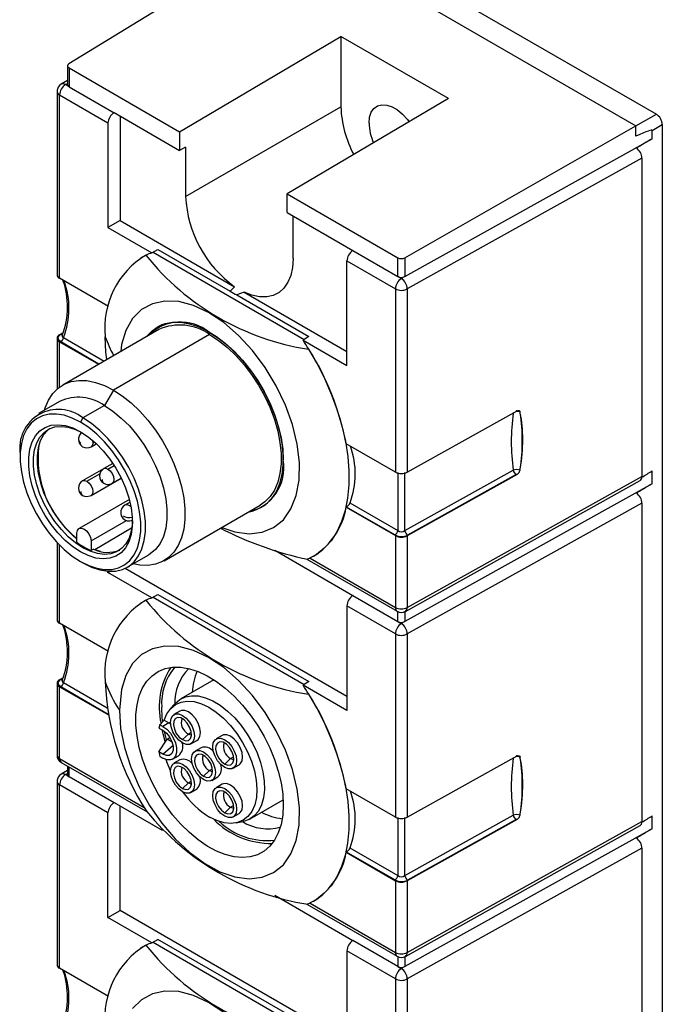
# Model space of a CAD drawing. Header units: millimetres. Extents: x 0 to 699, y 0 to 540.
# Tile 9 of 10: x 558 to 596, y 400 to 458. Entities that reach past the tile are written whole.
import ezdxf

# ---------------------------------------------------------------- set-up
doc = ezdxf.new("R2010")
doc.units = ezdxf.units.MM
doc.header["$LTSCALE"] = 2.5

msp = doc.modelspace()

# ---------------------------------------------------------------- linework, layer by layer
for p, q in [((573.814, 463.933), (560.609, 455.86)), ((573.814, 463.933), (594.167, 452.183)), ((575.696, 464.234), (595.375, 452.873)), ((567.161, 451.834), (576.707, 457.472)), ((583.071, 453.798), (576.707, 457.472)), ((576.707, 457.472), (576.707, 453.31)), ((560.525, 455.737), (560.525, 454.625)), ((560.613, 455.614), (567.161, 451.834)), ((560.613, 455.614), (560.613, 454.502)), ((560.525, 454.869), (560.148, 454.643)), ((560.405, 454.622), (560.525, 454.695)), ((560.613, 454.502), (560.405, 454.622)), ((560.613, 454.502), (563.278, 452.964)), ((559.905, 454.214), (559.905, 443.371)), ((560.051, 443.166), (560.051, 454.01)), ((560.051, 454.01), (562.918, 452.355)), ((567.514, 448.003), (576.707, 453.31)), ((583.071, 453.798), (573.525, 448.16)), ((563.278, 452.973), (563.278, 452.964)), ((563.278, 452.973), (567.161, 450.731)), ((563.638, 452.765), (563.638, 446.581)), ((594.167, 452.176), (595.375, 452.873)), ((562.918, 452.355), (562.918, 446.165)), ((580.493, 444.381), (594.167, 452.183)), ((594.167, 451.57), (594.167, 452.183)), ((595.129, 451.915), (595.728, 452.261)), ((595.728, 452.261), (595.728, 351.01)), ((567.161, 451.834), (567.161, 450.731)), ((595.129, 451.425), (595.129, 451.915)), ((567.514, 450.928), (567.161, 450.731)), ((567.514, 450.928), (567.514, 448.003)), ((580.493, 443.266), (595.129, 451.425)), ((594.52, 450.276), (580.628, 442.532)), ((594.52, 450.276), (594.52, 431.431)), ((573.525, 448.16), (580.073, 444.38)), ((573.525, 447.057), (573.525, 448.16)), ((573.525, 447.057), (577.408, 444.816)), ((573.878, 444.329), (573.878, 446.853)), ((563.638, 446.581), (562.918, 446.165)), ((563.638, 446.581), (570.416, 442.668)), ((562.918, 446.165), (565.515, 444.666)), ((564.89, 444.385), (565.179, 444.534)), ((565.161, 444.524), (565.179, 444.534)), ((565.515, 444.666), (565.876, 444.873)), ((565.586, 444.707), (574.532, 439.543)), ((565.876, 444.873), (570.145, 442.409)), ((577.408, 444.807), (577.408, 444.816)), ((577.408, 444.807), (580.073, 443.268)), ((564.89, 444.385), (564.872, 444.375)), ((577.06, 444.191), (579.928, 442.536)), ((577.06, 438.001), (577.06, 444.191)), ((580.073, 443.268), (580.073, 444.38)), ((580.493, 444.381), (580.493, 443.266)), ((562.949, 441.493), (560.051, 443.166)), ((580.281, 443.148), (580.073, 443.268)), ((580.493, 443.266), (580.281, 443.148)), ((570.145, 442.409), (570.416, 442.668)), ((570.976, 442.344), (570.541, 442.18)), ((570.976, 442.344), (577.06, 438.832)), ((579.928, 442.536), (579.928, 431.692)), ((580.628, 442.532), (580.628, 431.688)), ((570.541, 442.18), (574.809, 439.716)), ((560.045, 439.815), (560.245, 439.935)), ((560.116, 439.831), (560.237, 439.903)), ((565.929, 440.135), (560.237, 436.849)), ((566.132, 440.425), (565.854, 440.265)), ((568.946, 439.971), (568.929, 439.961)), ((559.905, 439.614), (559.905, 436.609)), ((560.051, 439.41), (562.362, 438.076)), ((560.051, 436.728), (560.051, 439.41)), ((562.385, 438.089), (560.122, 439.395)), ((560.204, 439.779), (560.204, 439.779)), ((560.295, 439.656), (562.697, 438.27)), ((568.929, 439.838), (563.236, 436.552)), ((574.809, 439.716), (574.464, 439.5)), ((574.464, 439.5), (577.06, 438.001)), ((574.8, 438.98), (574.782, 438.97)), ((563.236, 436.552), (562.706, 435.633)), ((560.081, 435.893), (558.809, 435.159)), ((562.706, 435.633), (561.433, 434.899)), ((580.628, 431.688), (587.13, 435.313)), ((587.322, 435.189), (587.308, 435.253)), ((561.433, 434.899), (561.292, 434.654)), ((561.292, 434.082), (561.292, 434.082)), ((562.002, 433.576), (562.022, 433.43)), ((562.022, 433.43), (562.111, 433.481)), ((561.918, 433.201), (562.224, 433.377)), ((579.928, 431.692), (577.016, 433.373)), ((557.721, 432.755), (557.721, 432.592)), ((562.662, 431.898), (561.418, 431.18)), ((563.203, 432.211), (562.668, 431.902)), ((562.918, 431.877), (563.283, 432.088)), ((580.486, 428.236), (586.904, 431.814)), ((587.308, 431.816), (587.322, 431.894)), ((595.129, 431.012), (595.129, 431.763)), ((561.668, 431.156), (562.444, 431.603)), ((561.918, 430.314), (563.703, 431.344)), ((563.168, 431.036), (563.703, 431.345)), ((580.525, 423.457), (594.414, 431.2)), ((587.13, 431.557), (580.628, 427.932)), ((580.628, 423.686), (594.52, 431.431)), ((587.074, 431.551), (580.656, 427.973)), ((595.129, 431.012), (580.493, 422.853)), ((564.183, 430.076), (561.204, 428.356)), ((564.223, 429.913), (563.918, 429.737)), ((566.236, 426.456), (571.928, 429.743)), ((572.003, 429.613), (572.281, 429.773)), ((577.039, 429.63), (577.016, 429.617)), ((577.016, 429.617), (579.928, 427.936)), ((579.902, 427.977), (577.039, 429.63)), ((577.242, 429.873), (580.075, 428.238)), ((594.52, 429.863), (580.628, 422.119)), ((594.52, 429.863), (594.52, 411.017)), ((561.928, 427.631), (564.016, 428.836)), ((564.368, 428.755), (564.368, 428.918)), ((562.14, 427.119), (564.309, 428.394)), ((561.079, 427.545), (561.079, 428.088)), ((561.928, 427.631), (561.928, 427.055)), ((579.928, 427.936), (579.928, 423.69)), ((580.628, 427.932), (580.628, 423.686)), ((559.905, 427.531), (559.905, 422.957)), ((560.051, 422.753), (560.051, 427.38)), ((562.069, 427.137), (561.928, 427.055)), ((562.14, 427.119), (562.447, 427.012)), ((572.786, 427.071), (577.408, 424.402)), ((564.058, 426.065), (565.331, 426.8)), ((574.698, 426.54), (580.031, 423.461)), ((574.73, 426.544), (574.701, 426.545)), ((574.879, 426.604), (579.928, 423.69)), ((575.071, 426.707), (575.089, 426.717)), ((561.291, 426.407), (561.433, 426.325)), ((577.06, 418.419), (563.931, 425.998)), ((562.918, 425.752), (562.918, 425.826)), ((562.918, 425.752), (563.036, 425.82)), ((565.515, 424.253), (562.918, 425.752)), ((565.515, 424.253), (565.876, 424.46)), ((565.586, 424.294), (574.532, 419.129)), ((565.876, 424.46), (574.809, 419.303)), ((577.408, 424.402), (577.408, 424.393)), ((577.408, 424.393), (580.073, 422.855)), ((564.89, 423.971), (564.872, 423.961)), ((564.89, 423.971), (565.179, 424.12)), ((565.161, 424.11), (565.179, 424.12)), ((579.928, 422.122), (577.06, 423.777)), ((577.06, 423.777), (577.06, 417.588)), ((580.073, 422.855), (580.073, 423.448)), ((580.493, 423.447), (580.493, 422.853)), ((562.949, 421.08), (560.051, 422.753)), ((580.073, 422.855), (580.281, 422.734)), ((580.493, 422.853), (580.281, 422.734)), ((579.928, 422.122), (579.928, 411.278)), ((580.628, 422.119), (580.628, 411.275)), ((560.045, 419.401), (560.245, 419.521)), ((560.116, 419.417), (560.237, 419.49)), ((559.905, 419.201), (559.905, 414.955)), ((560.051, 414.751), (560.051, 418.997)), ((560.051, 418.997), (562.941, 417.329)), ((562.936, 417.358), (560.122, 418.982)), ((560.204, 419.365), (560.204, 419.365)), ((560.295, 419.243), (562.873, 417.755)), ((569.188, 419.409), (567.232, 418.28)), ((574.809, 419.303), (574.464, 419.087)), ((577.06, 417.588), (574.464, 419.087)), ((574.8, 418.566), (574.782, 418.556)), ((566.881, 417.992), (566.606, 417.681)), ((567.179, 417.556), (566.825, 417.352)), ((565.936, 416.554), (566.171, 416.418)), ((565.99, 416.752), (566.245, 417.014)), ((566.171, 416.648), (565.99, 416.752)), ((566.525, 416.852), (566.171, 416.648)), ((566.245, 417.014), (566.525, 416.852)), ((566.624, 416.788), (566.525, 416.852)), ((566.381, 415.878), (566.262, 416.357)), ((566.414, 415.895), (566.585, 415.994)), ((567.325, 415.868), (567.679, 416.2)), ((567.679, 416.2), (567.851, 416.3)), ((569.679, 416.113), (569.325, 415.909)), ((565.936, 415.136), (566.414, 415.895)), ((566.171, 415), (566.768, 415.53)), ((566.716, 415.721), (566.414, 415.895)), ((567.825, 415.62), (568.179, 415.824)), ((568.429, 415.391), (568.075, 415.187)), ((566.171, 415), (565.936, 415.136)), ((565.99, 414.874), (566.171, 414.77)), ((566.746, 414.713), (567.099, 414.917)), ((570.179, 414.757), (570.351, 414.857)), ((580.628, 411.275), (587.13, 414.9)), ((587.322, 414.776), (587.308, 414.839)), ((560.051, 414.751), (565.064, 411.857)), ((560.155, 414.522), (565.236, 411.588)), ((560.525, 414.308), (560.525, 413.798)), ((560.613, 413.675), (560.613, 414.257)), ((567.179, 414.67), (566.825, 414.465)), ((569.825, 414.424), (570.179, 414.757)), ((570.325, 414.177), (570.679, 414.381)), ((560.525, 414.042), (560.148, 413.816)), ((560.405, 413.795), (560.525, 413.867)), ((560.613, 413.675), (560.405, 413.795)), ((563.278, 412.137), (560.613, 413.675)), ((568.575, 413.703), (568.929, 414.035)), ((568.929, 414.035), (569.101, 414.135)), ((569.075, 413.455), (569.429, 413.659)), ((559.905, 413.387), (559.905, 402.543)), ((560.051, 402.339), (560.051, 413.183)), ((562.918, 411.528), (560.051, 413.183)), ((567.325, 412.981), (567.679, 413.314)), ((567.679, 413.314), (567.851, 413.413)), ((569.679, 413.226), (569.325, 413.022)), ((567.825, 412.733), (568.179, 412.937)), ((579.928, 411.278), (577.016, 412.959)), ((563.278, 412.146), (566.124, 410.503)), ((563.278, 412.146), (563.278, 412.137)), ((563.638, 405.754), (563.638, 411.938)), ((570.179, 411.87), (570.351, 411.97)), ((571.332, 411.179), (573.287, 412.307)), ((562.918, 405.338), (562.918, 411.528)), ((569.825, 411.537), (570.179, 411.87)), ((570.325, 411.29), (570.679, 411.494)), ((580.486, 407.822), (586.904, 411.401)), ((587.308, 411.402), (587.322, 411.48)), ((595.129, 410.598), (595.129, 411.349)), ((570.5, 410.936), (570.906, 411.019)), ((580.525, 403.044), (594.414, 410.787)), ((587.13, 411.144), (580.628, 407.519)), ((580.628, 403.273), (594.52, 411.017)), ((587.074, 411.138), (580.656, 407.56)), ((595.129, 410.598), (580.493, 402.439)), ((577.039, 409.216), (577.016, 409.203)), ((577.016, 409.203), (579.928, 407.522)), ((579.902, 407.563), (577.039, 409.216)), ((577.242, 409.459), (580.075, 407.824)), ((594.52, 409.449), (580.628, 401.705)), ((594.52, 409.449), (594.52, 390.604)), ((579.928, 407.522), (579.928, 403.276)), ((580.628, 407.519), (580.628, 403.273)), ((572.786, 406.657), (577.408, 403.989)), ((574.698, 406.126), (580.031, 403.047)), ((574.73, 406.131), (574.701, 406.131)), ((574.879, 406.191), (579.928, 403.276)), ((575.071, 406.294), (575.089, 406.304)), ((562.918, 405.338), (563.638, 405.754)), ((577.06, 398.005), (563.638, 405.754)), ((565.515, 403.839), (562.918, 405.338)), ((565.515, 403.839), (565.876, 404.046)), ((565.586, 403.88), (574.532, 398.716)), ((574.809, 398.889), (565.876, 404.046)), ((577.408, 403.98), (577.408, 403.989)), ((580.073, 402.441), (577.408, 403.98)), ((564.89, 403.558), (564.872, 403.548)), ((564.89, 403.558), (565.179, 403.707)), ((565.161, 403.697), (565.179, 403.707)), ((579.928, 401.709), (577.06, 403.364)), ((577.06, 403.364), (577.06, 397.174)), ((580.073, 403.034), (580.073, 402.441)), ((580.493, 403.033), (580.493, 402.439)), ((562.949, 400.666), (560.051, 402.339)), ((580.073, 402.441), (580.281, 402.321)), ((580.493, 402.439), (580.281, 402.321)), ((579.928, 401.709), (579.928, 390.865)), ((580.628, 401.705), (580.628, 390.861))]:
    msp.add_line(p, q)
at = {"flags": 128}
for points in [[(559.972, 454.464), (559.91, 454.286), (559.906, 454.214)], [(560.149, 454.643), (560.056, 454.572), (559.972, 454.464)], [(578.369, 452.35), (578.402, 452.696), (578.5, 452.989), (578.659, 453.215), (578.872, 453.365), (579.129, 453.432), (579.419, 453.414), (579.73, 453.31), (580.048, 453.127), (580.359, 452.871), (580.649, 452.554), (580.747, 452.426)], [(573.878, 444.329), (573.844, 443.807), (573.74, 443.336), (573.569, 442.927), (573.335, 442.589), (573.043, 442.33), (572.7, 442.155), (572.313, 442.068), (571.89, 442.071), (571.442, 442.164), (570.976, 442.344)], [(569.649, 428.427), (570.427, 428.16), (571.266, 428.05), (572.038, 428.137), (572.722, 428.415), (573.298, 428.88), (573.751, 429.516), (574.065, 430.307), (574.235, 431.228), (574.254, 432.255), (574.122, 433.358), (573.842, 434.507), (573.423, 435.667), (572.876, 436.807), (572.217, 437.893), (571.465, 438.896), (570.641, 439.787), (569.768, 440.539), (568.871, 441.134), (567.976, 441.551), (567.108, 441.782), (566.292, 441.818), (565.55, 441.659), (564.905, 441.308), (564.374, 440.778), (563.972, 440.081), (563.71, 439.239), (563.671, 438.832)], [(565.199, 439.714), (565.216, 439.736), (565.527, 440.064), (565.889, 440.313), (566.297, 440.482), (566.745, 440.566), (567.227, 440.565), (567.734, 440.478), (568.259, 440.308), (568.794, 440.056), (569.332, 439.727), (569.863, 439.325), (570.38, 438.857), (570.875, 438.329), (571.341, 437.75), (571.77, 437.128), (572.155, 436.473), (572.493, 435.795), (572.776, 435.103), (573, 434.41), (573.163, 433.724), (573.262, 433.057), (573.295, 432.418)], [(568.929, 439.961), (569.474, 439.606), (570.01, 439.178), (570.53, 438.684), (571.024, 438.13), (571.485, 437.526), (571.906, 436.881), (572.279, 436.205), (572.6, 435.51), (572.864, 434.805), (573.065, 434.103), (573.2, 433.414), (573.269, 432.749), (573.269, 432.118), (573.2, 431.532), (573.065, 430.999), (572.864, 430.529), (572.6, 430.128), (572.279, 429.804), (571.906, 429.56), (571.485, 429.401), (571.253, 429.353)], [(560.122, 439.395), (560.007, 439.495), (559.963, 439.612), (559.972, 439.671), (560.002, 439.73), (560.116, 439.831)], [(560.229, 439.813), (560.176, 439.809), (560.116, 439.831)], [(560.211, 439.798), (560.207, 439.791), (560.202, 439.757), (560.209, 439.726), (560.227, 439.698), (560.295, 439.656)], [(562.847, 438.356), (562.8, 438.8), (562.759, 439.705)], [(568.929, 439.838), (569.46, 439.492), (569.984, 439.075), (570.491, 438.592), (570.973, 438.052), (571.422, 437.463), (571.833, 436.834), (572.198, 436.175), (572.511, 435.496), (572.768, 434.809), (572.964, 434.123), (573.096, 433.451), (573.163, 432.802), (573.163, 432.187), (573.096, 431.615), (572.964, 431.096), (572.768, 430.637), (572.511, 430.246), (572.198, 429.929), (571.928, 429.743)], [(574.782, 438.97), (575.291, 438.094), (575.748, 437.194), (576.148, 436.277), (576.487, 435.352), (576.762, 434.43), (576.969, 433.519), (577.108, 432.627), (577.177, 431.764), (577.174, 430.939), (577.1, 430.159), (576.956, 429.432), (576.743, 428.765), (576.464, 428.165), (576.12, 427.638), (575.716, 427.188), (575.255, 426.821), (574.742, 426.54)], [(559.159, 435.361), (559.201, 435.496), (559.398, 435.955), (559.654, 436.346), (559.967, 436.663), (560.332, 436.901), (560.743, 437.056), (561.193, 437.126), (561.675, 437.11), (562.181, 437.007), (562.705, 436.82), (563.236, 436.552)], [(563.236, 436.552), (563.768, 436.206), (564.292, 435.789), (564.798, 435.306), (565.28, 434.766), (565.73, 434.177), (566.141, 433.548), (566.505, 432.889), (566.819, 432.21), (567.075, 431.523), (567.271, 430.837), (567.404, 430.165), (567.471, 429.516), (567.471, 428.901), (567.404, 428.329), (567.271, 427.809), (567.075, 427.351), (566.819, 426.96), (566.505, 426.643), (566.141, 426.405), (565.73, 426.25), (565.28, 426.18), (564.798, 426.196), (564.409, 426.268)], [(562.706, 435.633), (563.212, 435.302), (563.708, 434.896), (564.185, 434.425), (564.635, 433.896), (565.049, 433.32), (565.419, 432.706), (565.739, 432.068), (566.002, 431.416), (566.204, 430.763), (566.341, 430.121), (566.41, 429.501), (566.41, 428.916), (566.341, 428.376), (566.204, 427.892), (566.002, 427.472), (565.739, 427.124), (565.419, 426.854), (565.331, 426.8)], [(587.116, 435.305), (587.214, 435.293), (587.308, 435.253)], [(587.13, 435.313), (587.192, 435.336), (587.246, 435.332), (587.287, 435.301), (587.308, 435.253)], [(561.292, 434.654), (560.806, 434.896), (560.329, 435.057), (559.869, 435.134), (559.437, 435.125), (559.038, 435.03), (558.682, 434.851), (558.375, 434.592), (558.121, 434.258), (557.927, 433.854), (557.796, 433.387), (557.729, 432.868), (557.729, 432.305), (557.796, 431.71), (557.927, 431.092), (558.121, 430.463), (558.375, 429.836), (558.682, 429.222), (559.038, 428.632), (559.437, 428.078), (559.869, 427.569), (560.329, 427.116), (560.806, 426.726), (561.292, 426.407)], [(561.292, 426.407), (561.778, 426.164), (562.255, 426.003), (562.715, 425.927), (563.147, 425.936), (563.545, 426.031), (563.902, 426.209), (564.209, 426.468), (564.462, 426.803), (564.657, 427.207), (564.788, 427.673), (564.855, 428.192), (564.855, 428.755), (564.788, 429.351), (564.657, 429.969), (564.462, 430.597), (564.209, 431.224), (563.902, 431.838), (563.545, 432.428), (563.147, 432.982), (562.715, 433.491), (562.255, 433.945), (561.778, 434.335), (561.292, 434.654)], [(561.433, 426.325), (561.939, 426.073), (562.435, 425.906), (562.912, 425.826), (563.362, 425.836), (563.776, 425.934), (564.146, 426.12), (564.466, 426.389), (564.729, 426.737), (564.931, 427.157), (565.068, 427.641), (565.137, 428.181), (565.137, 428.766), (565.068, 429.386), (564.931, 430.028), (564.729, 430.681), (564.466, 431.333), (564.146, 431.972), (563.776, 432.585), (563.362, 433.161), (562.912, 433.69), (562.435, 434.162), (561.939, 434.567), (561.433, 434.899)], [(561.292, 426.978), (560.833, 427.283), (560.385, 427.659), (559.957, 428.1), (559.559, 428.596), (559.2, 429.134), (558.887, 429.704), (558.628, 430.292), (558.429, 430.885), (558.293, 431.471), (558.225, 432.036), (558.225, 432.566), (558.293, 433.052), (558.429, 433.481), (558.628, 433.844), (558.887, 434.133), (559.2, 434.342), (559.559, 434.465), (559.957, 434.501), (560.385, 434.448), (560.833, 434.307), (561.292, 434.082)], [(561.433, 427.223), (560.996, 427.514), (560.568, 427.873), (560.16, 428.294), (559.78, 428.766), (559.437, 429.28), (559.139, 429.824), (558.892, 430.385), (558.702, 430.951), (558.572, 431.509), (558.507, 432.048), (558.507, 432.554), (558.572, 433.017), (558.702, 433.427), (558.892, 433.773), (559.139, 434.049), (559.437, 434.248), (559.78, 434.366), (560.16, 434.4), (560.568, 434.349), (560.996, 434.215), (561.37, 434.036)], [(559.467, 434.262), (559.349, 434.17), (559.102, 433.893), (558.912, 433.545), (558.783, 433.134), (558.719, 432.67), (558.72, 432.162), (558.786, 431.622), (558.917, 431.063), (559.109, 430.496), (559.357, 429.934), (559.657, 429.39), (560.001, 428.877), (560.382, 428.405), (560.792, 427.985), (561.079, 427.736)], [(561.375, 434.034), (561.319, 433.992), (561.235, 433.884)], [(561.292, 434.082), (561.75, 433.778), (562.199, 433.401), (562.627, 432.96), (563.025, 432.465), (563.384, 431.926), (563.697, 431.357), (563.956, 430.768), (564.155, 430.175), (564.291, 429.589), (564.359, 429.025), (564.359, 428.494), (564.291, 428.009), (564.155, 427.58), (563.956, 427.216), (563.697, 426.927), (563.384, 426.719), (563.025, 426.595), (562.627, 426.56), (562.199, 426.613), (561.75, 426.753), (561.292, 426.978)], [(561.235, 433.884), (561.173, 433.706), (561.169, 433.634)], [(562.022, 433.43), (561.995, 433.289), (561.918, 433.201), (561.918, 433.201)], [(562.669, 431.902), (562.783, 431.924), (562.918, 431.877)], [(562.918, 431.877), (563.054, 431.768), (563.168, 431.613), (563.245, 431.437), (563.272, 431.265), (563.245, 431.124), (563.168, 431.036), (563.168, 431.036)], [(561.419, 431.18), (561.533, 431.203), (561.668, 431.156)], [(561.668, 431.156), (561.804, 431.046), (561.918, 430.892), (561.995, 430.715), (562.022, 430.543), (561.995, 430.402), (561.918, 430.314), (561.918, 430.314)], [(580.075, 431.672), (580.074, 430.958), (580.074, 430.137), (580.074, 429.225), (580.075, 428.238)], [(562.669, 431.036), (562.783, 430.988), (562.918, 430.969)], [(562.918, 430.969), (563.103, 431.005), (563.167, 431.037)], [(561.419, 430.314), (561.533, 430.266), (561.668, 430.247)], [(561.668, 430.247), (561.853, 430.283), (561.917, 430.315)], [(563.918, 429.737), (563.819, 429.662), (563.735, 429.554)], [(564.367, 428.821), (564.36, 428.669), (564.294, 428.206), (564.165, 427.797), (563.975, 427.45), (563.728, 427.175), (563.429, 426.976), (563.086, 426.858), (562.707, 426.824), (562.298, 426.874), (561.871, 427.009), (561.433, 427.223)], [(561.079, 428.088), (561.112, 428.251), (561.201, 428.354), (561.333, 428.384), (561.49, 428.334), (561.649, 428.214), (561.787, 428.039), (561.884, 427.835), (561.928, 427.631)], [(563.592, 417.606), (563.669, 416.527), (563.893, 415.393), (564.262, 414.233), (564.762, 413.081), (565.381, 411.971), (566.1, 410.933), (566.9, 409.998), (567.757, 409.19), (568.648, 408.534), (569.547, 408.048), (570.427, 407.747), (571.266, 407.636), (572.038, 407.723), (572.722, 408.002), (573.298, 408.467), (573.751, 409.102), (574.065, 409.893), (574.235, 410.814), (574.254, 411.842), (574.122, 412.945), (573.842, 414.093), (573.423, 415.253), (572.876, 416.393), (572.217, 417.48), (571.465, 418.482), (570.641, 419.373), (569.768, 420.126), (568.871, 420.72), (567.976, 421.138), (567.108, 421.369), (566.292, 421.404), (565.55, 421.246), (564.905, 420.895), (564.374, 420.365), (563.972, 419.668), (563.71, 418.826), (563.592, 417.606)], [(573.295, 412.005), (573.262, 411.404), (573.163, 410.851), (573, 410.353), (572.776, 409.919), (572.493, 409.555), (572.155, 409.266), (571.77, 409.056), (571.341, 408.93), (570.875, 408.888), (570.38, 408.932), (569.863, 409.061), (569.332, 409.272), (568.794, 409.563), (568.259, 409.929), (567.734, 410.365), (567.227, 410.864), (566.745, 411.419), (566.297, 412.021), (565.889, 412.66), (565.527, 413.328), (565.216, 414.014), (564.962, 414.708), (564.768, 415.399), (564.637, 416.077), (564.571, 416.731), (564.571, 417.352), (564.637, 417.93), (564.768, 418.456), (564.962, 418.923), (565.216, 419.323), (565.527, 419.65), (565.889, 419.9), (566.297, 420.068), (566.745, 420.152), (567.227, 420.151), (567.734, 420.065), (568.259, 419.894), (568.794, 419.643), (569.332, 419.313), (569.863, 418.911), (570.38, 418.443), (570.875, 417.915), (571.341, 417.336), (571.77, 416.714), (572.155, 416.059), (572.493, 415.381), (572.776, 414.69), (573, 413.996), (573.163, 413.311), (573.262, 412.643), (573.295, 412.005)], [(560.122, 418.982), (560.007, 419.081), (559.963, 419.199), (559.972, 419.257), (560.002, 419.316), (560.116, 419.417)], [(560.229, 419.399), (560.176, 419.395), (560.116, 419.417)], [(560.211, 419.384), (560.207, 419.378), (560.202, 419.344), (560.209, 419.313), (560.227, 419.285), (560.295, 419.243)], [(566.881, 417.992), (566.895, 418.007), (567.172, 418.243), (567.498, 418.398), (567.865, 418.468), (568.265, 418.452), (568.688, 418.349), (569.125, 418.163), (569.566, 417.898), (570, 417.559), (570.417, 417.155), (570.809, 416.695), (571.165, 416.189), (571.477, 415.65), (571.739, 415.089), (571.944, 414.52), (572.087, 413.956), (572.166, 413.41), (572.178, 412.894), (572.123, 412.421), (572.002, 412.001), (571.819, 411.644), (571.577, 411.358), (571.281, 411.151), (570.94, 411.026), (570.906, 411.019)], [(574.782, 418.556), (575.291, 417.681), (575.748, 416.78), (576.148, 415.863), (576.487, 414.939), (576.762, 414.016), (576.969, 413.105), (577.108, 412.214), (577.177, 411.351), (577.174, 410.525), (577.1, 409.745), (576.956, 409.018), (576.743, 408.351), (576.464, 407.751), (576.12, 407.224), (575.716, 406.775), (575.255, 406.408), (574.742, 406.127)], [(566.161, 416.929), (566.134, 417.158), (566.1, 417.791)], [(566.245, 417.014), (566.406, 417.396), (566.63, 417.707), (566.911, 417.939), (567.242, 418.086), (567.615, 418.145), (568.02, 418.114), (568.449, 417.993), (568.889, 417.786), (569.33, 417.499), (569.761, 417.137), (570.171, 416.711), (570.551, 416.23), (570.89, 415.707), (571.181, 415.155), (571.416, 414.587), (571.588, 414.017), (571.695, 413.46), (571.733, 412.929), (571.701, 412.439), (571.601, 412), (571.434, 411.623), (571.205, 411.319), (570.919, 411.095), (570.584, 410.955), (570.207, 410.905), (569.799, 410.944), (569.369, 411.073), (568.929, 411.287)], [(567.325, 415.67), (567.107, 415.836), (566.91, 416.066), (566.753, 416.337), (566.653, 416.622), (566.618, 416.894), (566.653, 417.127), (566.753, 417.296), (566.91, 417.387), (567.107, 417.389), (567.325, 417.303), (567.544, 417.137), (567.741, 416.907), (567.897, 416.636), (567.998, 416.35), (568.032, 416.078), (567.998, 415.846), (567.897, 415.676), (567.741, 415.586), (567.544, 415.584), (567.325, 415.67)], [(567.325, 415.868), (567.519, 415.798), (567.686, 415.821), (567.805, 415.934), (567.859, 416.121), (567.84, 416.358), (567.753, 416.612), (567.607, 416.849), (567.424, 417.038), (567.227, 417.151), (567.043, 417.175), (566.898, 417.106), (566.81, 416.953), (566.792, 416.737), (566.846, 416.487), (566.964, 416.237), (567.132, 416.021), (567.325, 415.868)], [(568.179, 415.824), (568.251, 415.88), (568.351, 416.05), (568.386, 416.282), (568.351, 416.554), (568.251, 416.84), (568.094, 417.111), (567.897, 417.341), (567.679, 417.507), (567.46, 417.593), (567.263, 417.591), (567.179, 417.556)], [(566.171, 416.648), (566.4, 416.478), (566.611, 416.245), (566.786, 415.969), (566.911, 415.672), (566.976, 415.378), (566.976, 415.111), (566.911, 414.892), (566.786, 414.739), (566.611, 414.665), (566.4, 414.676), (566.171, 414.77)], [(566.303, 415.761), (566.182, 416.215), (566.132, 416.44)], [(566.171, 416.418), (566.381, 416.254), (566.565, 416.024), (566.702, 415.757), (566.775, 415.483), (566.775, 415.237), (566.702, 415.048), (566.565, 414.938), (566.381, 414.922), (566.171, 415)], [(567.679, 416.2), (567.841, 416.144), (567.86, 416.143)], [(570.679, 414.381), (570.751, 414.437), (570.851, 414.607), (570.886, 414.839), (570.851, 415.111), (570.751, 415.397), (570.594, 415.668), (570.397, 415.898), (570.179, 416.064), (569.96, 416.15), (569.763, 416.148), (569.679, 416.113)], [(569.825, 414.227), (569.607, 414.393), (569.41, 414.622), (569.253, 414.893), (569.153, 415.179), (569.118, 415.451), (569.153, 415.684), (569.253, 415.853), (569.41, 415.944), (569.607, 415.946), (569.825, 415.86), (570.044, 415.693), (570.241, 415.464), (570.397, 415.193), (570.498, 414.907), (570.532, 414.635), (570.498, 414.402), (570.397, 414.233), (570.241, 414.143), (570.044, 414.14), (569.825, 414.227)], [(569.825, 414.424), (570.019, 414.354), (570.186, 414.378), (570.305, 414.49), (570.359, 414.678), (570.34, 414.915), (570.253, 415.169), (570.107, 415.406), (569.924, 415.594), (569.727, 415.708), (569.543, 415.732), (569.398, 415.663), (569.31, 415.51), (569.292, 415.294), (569.346, 415.044), (569.464, 414.794), (569.632, 414.578), (569.825, 414.424)], [(568.575, 413.505), (568.357, 413.671), (568.16, 413.901), (568.003, 414.171), (567.903, 414.457), (567.868, 414.729), (567.903, 414.962), (568.003, 415.131), (568.16, 415.222), (568.357, 415.224), (568.575, 415.138), (568.794, 414.972), (568.991, 414.742), (569.147, 414.471), (569.248, 414.185), (569.282, 413.913), (569.248, 413.681), (569.147, 413.511), (568.991, 413.421), (568.794, 413.418), (568.575, 413.505)], [(568.575, 413.703), (568.769, 413.633), (568.936, 413.656), (569.055, 413.769), (569.109, 413.956), (569.09, 414.193), (569.003, 414.447), (568.857, 414.684), (568.674, 414.872), (568.477, 414.986), (568.293, 415.01), (568.148, 414.941), (568.06, 414.788), (568.042, 414.572), (568.096, 414.322), (568.214, 414.072), (568.382, 413.856), (568.575, 413.703)], [(587.116, 414.892), (587.214, 414.88), (587.308, 414.839)], [(587.13, 414.9), (587.192, 414.922), (587.246, 414.918), (587.287, 414.888), (587.308, 414.839)], [(566.618, 414.024), (566.408, 414.561), (566.368, 414.684)], [(567.325, 412.783), (567.107, 412.949), (566.91, 413.179), (566.753, 413.45), (566.653, 413.735), (566.618, 414.008), (566.653, 414.24), (566.753, 414.41), (566.91, 414.5), (567.107, 414.502), (567.325, 414.416), (567.544, 414.25), (567.741, 414.02), (567.897, 413.749), (567.998, 413.463), (568.032, 413.191), (567.998, 412.959), (567.897, 412.789), (567.741, 412.699), (567.544, 412.697), (567.325, 412.783)], [(567.325, 412.981), (567.519, 412.911), (567.686, 412.934), (567.805, 413.047), (567.859, 413.234), (567.84, 413.471), (567.753, 413.725), (567.607, 413.963), (567.424, 414.151), (567.227, 414.264), (567.043, 414.288), (566.898, 414.219), (566.81, 414.066), (566.792, 413.85), (566.846, 413.6), (566.964, 413.351), (567.132, 413.134), (567.325, 412.981)], [(570.179, 414.757), (570.341, 414.701), (570.36, 414.7)], [(559.972, 413.637), (559.91, 413.459), (559.906, 413.387)], [(560.149, 413.815), (560.056, 413.745), (559.972, 413.637)], [(568.929, 414.035), (569.091, 413.979), (569.11, 413.978)], [(567.679, 413.314), (567.841, 413.257), (567.86, 413.256)], [(569.825, 411.34), (569.607, 411.506), (569.41, 411.735), (569.253, 412.006), (569.153, 412.292), (569.118, 412.564), (569.153, 412.797), (569.253, 412.966), (569.41, 413.057), (569.607, 413.059), (569.825, 412.973), (570.044, 412.807), (570.241, 412.577), (570.397, 412.306), (570.498, 412.02), (570.532, 411.748), (570.498, 411.516), (570.397, 411.346), (570.241, 411.256), (570.044, 411.253), (569.825, 411.34)], [(570.679, 411.494), (570.751, 411.55), (570.851, 411.72), (570.886, 411.952), (570.851, 412.224), (570.751, 412.51), (570.594, 412.781), (570.397, 413.011), (570.179, 413.177), (569.96, 413.263), (569.763, 413.261), (569.679, 413.226)], [(569.825, 411.537), (570.019, 411.468), (570.186, 411.491), (570.305, 411.604), (570.359, 411.791), (570.34, 412.028), (570.253, 412.282), (570.107, 412.519), (569.924, 412.707), (569.727, 412.821), (569.543, 412.845), (569.398, 412.776), (569.31, 412.623), (569.292, 412.407), (569.346, 412.157), (569.464, 411.907), (569.632, 411.691), (569.825, 411.537)], [(570.179, 411.87), (570.341, 411.814), (570.36, 411.813)], [(580.075, 411.258), (580.074, 410.544), (580.074, 409.724), (580.074, 408.811), (580.075, 407.824)], [(569.768, 399.712), (568.871, 400.307), (567.976, 400.724), (567.108, 400.955), (566.292, 400.991), (565.55, 400.832), (564.905, 400.481), (564.374, 399.951)]]:
    msp.add_lwpolyline(points, dxfattribs=at)
for centre, radius, start, end in [((560.819, 453.975), 0.768, 122.60548, 177.39452), ((560.259, 454.416), 0.253, 54.75394, 115.94029), ((560.673, 454.638), 0.148, 185.07867, 246.24147), ((560.144, 454.231), 0.24, 184.1402, 247.18972), ((583.093, 453.516), 6.39, 181.85452, 208.28771), ((581.287, 452.423), 2.92, 181.43468, 205.12801), ((574.454, 448.321), 6.947, 182.62107, 234.46297), ((567.682, 440.259), 4.954, 120.58937, 186.42186), ((577.147, 454.177), 15.39, 218.84659, 261.15879), ((566.622, 441.37), 3.477, 108.56069, 114.51628), ((560.151, 443.392), 0.247, 185.07867, 246.24147), ((555.899, 441.478), 4.627, 338.64398, 19.87865), ((555.848, 441.363), 4.763, 339.00213, 20.26771), ((580.695, 442.501), 0.768, 122.60548, 177.39452), ((580.285, 443.679), 0.462, 242.65648, 296.76622), ((579.849, 442.498), 0.78, 2.47917, 56.36113), ((572.46, 445.961), 4.24, 236.91051, 243.09487), ((580.282, 443.22), 0.77, 242.65648, 296.76622), ((567.209, 437.842), 2.729, 50.93984, 135.76102), ((567.167, 437.347), 3.051, 54.73884, 113.95071), ((560.127, 439.614), 0.217, 112.28208, 249.45007), ((559.909, 439.724), 0.392, 302.92742, 350.04713), ((569.653, 442.082), 7.292, 199.02554, 208.61413), ((559.903, 429.733), 17.533, 31.82848, 33.85346), ((561.021, 430.292), 16.289, 10.90237, 32.23244), ((561.169, 433.493), 2.635, 54.31224, 114.3773), ((559.989, 433.114), 2.296, 51.00091, 189.00984), ((587.109, 435.24), 0.0761, 73.92484, 117.61861), ((599.4, 433.513), 12.611, 172.37993, 187.74163), ((575.867, 433.542), 11.573, 351.81378, 8.18622), ((561.419, 433.659), 0.251, 185.70551, 245.62441), ((561.668, 433.632), 0.498, 179.75461, 300.16379), ((564.86, 432.542), 6.083, 172.94015, 231.57699), ((572.74, 431.58), 4.816, 339.23869, 20.03652), ((570.63, 431.964), 2.704, 282.14341, 9.66421), ((562.916, 431.468), 0.498, 119.67633, 240.23311), ((587.109, 431.187), 0.659, 72.41062, 108.08091), ((587.296, 431.881), 0.397, 189.67728, 236.0697), ((586.927, 431.887), 0.388, 301.66117, 349.36846), ((561.666, 430.747), 0.498, 119.67633, 240.23311), ((562.803, 431.235), 0.24, 172.73837, 236.00143), ((580.282, 432.376), 0.77, 242.65648, 296.76622), ((338.222, 429.953), 242.27, 359.59397, 0.40603), ((587.109, 431.484), 0.0761, 73.92484, 117.61861), ((561.553, 430.513), 0.24, 172.73837, 236.00143), ((564.162, 429.303), 0.495, 149.48762, 294.60086), ((564.021, 429.422), 0.331, 37.13989, 108.05611), ((572.8, 430.329), 4.276, 302.36355, 350.41121), ((576.772, 430.06), 0.506, 301.78979, 338.31018), ((564.17, 429.788), 0.774, 242.70197, 284.11269), ((578.817, 446.104), 19.983, 242.45783, 258.23339), ((579.689, 428.306), 0.392, 302.92742, 350.04713), ((580.282, 428.504), 0.337, 232.08481, 307.33789), ((580.877, 428.303), 0.397, 189.67728, 236.0697), ((580.282, 428.706), 0.823, 242.44831, 296.97439), ((580.282, 428.62), 0.77, 242.65648, 296.76622), ((563.44, 430.653), 3.903, 232.78012, 247.2018), ((562.901, 428.868), 1.92, 244.33895, 291.72871), ((566.622, 420.957), 3.477, 108.56073, 114.51626), ((567.682, 419.845), 4.954, 120.58937, 186.42186), ((577.147, 433.763), 15.39, 218.84659, 261.15879), ((580.173, 423.663), 0.246, 173.69523, 235.05139), ((580.282, 424.374), 0.77, 242.65648, 296.76622), ((580.393, 423.655), 0.237, 303.64554, 7.61771), ((580.283, 423.877), 0.483, 238.82318, 299.97732), ((560.151, 422.979), 0.247, 185.07867, 246.24147), ((555.899, 421.065), 4.627, 338.64396, 19.87867), ((555.848, 420.95), 4.763, 339.00213, 20.26771), ((580.695, 422.087), 0.768, 122.60548, 177.39452), ((580.285, 423.265), 0.462, 242.65648, 296.76622), ((579.849, 422.085), 0.78, 2.47917, 56.36113), ((580.282, 422.806), 0.77, 242.65648, 296.76622), ((570.283, 417.807), 4.334, 147.43912, 192.95666), ((569.475, 418.005), 3.382, 140.40058, 183.62273), ((569.716, 418.066), 2.847, 135.15504, 181.75538), ((571.509, 418.507), 3.607, 156.91507, 177.42672), ((560.127, 419.2), 0.217, 112.28208, 249.45007), ((559.909, 419.311), 0.392, 302.92742, 350.04713), ((577.741, 419.852), 14.992, 182.14349, 213.23573), ((569.896, 421.771), 7.556, 199.16384, 213.45696), ((559.903, 409.32), 17.533, 31.8285, 33.85346), ((561.021, 409.878), 16.289, 10.90237, 32.23244), ((568.206, 416.039), 2.328, 162.14151, 167.21866), ((568.031, 416.887), 0.772, 162.35121, 242.87329), ((566.63, 415.461), 0.718, 310.80107, 17.41962), ((568.633, 414.762), 0.662, 37.84946, 107.96332), ((570.531, 415.444), 0.772, 162.35121, 242.87329), ((560.34, 414.92), 0.436, 175.3736, 244.97944), ((560.151, 414.977), 0.247, 185.07867, 246.24147), ((570.928, 416.039), 5.073, 190.24657, 193.26632), ((569.281, 414.722), 0.772, 162.35121, 242.87329), ((587.109, 414.826), 0.0761, 73.92484, 117.61861), ((560.296, 414.724), 0.246, 173.70116, 234.98666), ((567.383, 414.04), 0.662, 37.84946, 107.96332), ((568.031, 414), 0.772, 162.35121, 242.87329), ((568.946, 414.16), 0.695, 313.93838, 20.25254), ((599.4, 413.099), 12.611, 172.37993, 187.74163), ((575.867, 413.128), 11.573, 351.81378, 8.18622), ((560.819, 413.148), 0.768, 122.60548, 177.39452), ((560.259, 413.589), 0.253, 54.75394, 115.94029), ((560.669, 413.808), 0.144, 184.12934, 247.1908), ((567.696, 413.438), 0.695, 313.93838, 20.25254), ((560.144, 413.404), 0.24, 184.14021, 247.18972), ((571.732, 415.875), 5.377, 215.20805, 238.5703), ((570.531, 412.557), 0.772, 162.35121, 242.87329), ((572.74, 411.166), 4.816, 339.2387, 20.03652), ((577.162, 421.335), 15.4, 219.04386, 260.96152), ((573.667, 414.768), 3.606, 242.56686, 263.0805), ((587.109, 410.774), 0.659, 72.41062, 108.08091), ((587.296, 411.467), 0.397, 189.67728, 236.0697), ((586.927, 411.474), 0.388, 301.66071, 349.36892), ((572.56, 414.447), 4.72, 224.19276, 270.98448), ((572.317, 413.978), 4.08, 226.391, 276.49197), ((572.388, 413.436), 2.847, 238.23714, 284.84153), ((580.282, 411.963), 0.77, 242.65648, 296.76622), ((338.222, 409.539), 242.27, 359.59397, 0.40603), ((587.109, 411.07), 0.0761, 73.92484, 117.61861), ((572.8, 409.915), 4.276, 302.36355, 350.41121), ((576.772, 409.646), 0.506, 301.78987, 338.3101), ((579.689, 407.892), 0.392, 302.92742, 350.04713), ((580.282, 408.09), 0.337, 232.0848, 307.33791), ((580.877, 407.889), 0.397, 189.67728, 236.0697), ((580.282, 408.293), 0.823, 242.4483, 296.9744), ((580.282, 408.207), 0.77, 242.65648, 296.76622), ((566.622, 400.543), 3.477, 108.56077, 114.51624), ((567.682, 399.432), 4.954, 120.58937, 186.42186), ((577.147, 413.35), 15.39, 218.84659, 261.15879), ((580.173, 403.249), 0.246, 173.69523, 235.05139), ((580.282, 403.961), 0.77, 242.65648, 296.76622), ((580.393, 403.241), 0.237, 303.64554, 7.61771), ((580.283, 403.463), 0.483, 238.82318, 299.97732), ((560.151, 402.565), 0.247, 185.07867, 246.24147), ((555.899, 400.651), 4.627, 338.64395, 19.87869), ((555.848, 400.536), 4.763, 339.00213, 20.26771), ((580.695, 401.674), 0.768, 122.60548, 177.39452), ((580.285, 402.852), 0.462, 242.65648, 296.76622), ((579.849, 401.671), 0.78, 2.47917, 56.36113), ((580.282, 402.393), 0.77, 242.65648, 296.76622)]:
    msp.add_arc(centre, radius, start, end)
for centre, major_axis, ratio, start_param, end_param in [((560.825, 455.739), (0.3, 0.003), 0.58393, 2.367728, 3.921071), ((563.278, 452.555), (0.257, 0.429), 0.587369, 0.794354, 2.36515), ((595.374, 452.465), (-0.25, 0.433), 0.577557, 3.927224, 5.497716), ((584.823, 446.374), (10.304, 5.547), 0.030727, 6.266645, 6.70225), ((595.129, 451.017), (9.951, 5.956), 0.030213, 1.552714, 1.646235), ((594.167, 450.481), (-0.25, 0.433), 0.577382, 3.92692, 5.404195), ((577.408, 444.398), (0.244, 0.437), 0.567218, 0.77689, 2.347686), ((580.285, 444.505), (0.3, 0.003), 0.58393, 3.921071, 5.474414), ((580.275, 429.613), (5.133, 8.583), 0.587369, 5.303536, 5.70995), ((595.129, 432.171), (9.951, 5.956), 0.030213, 4.633003, 4.694307), ((594.167, 431.635), (-0.25, 0.433), 0.577382, 3.132865, 3.92692), ((595.129, 430.603), (9.951, 5.956), 0.030213, 1.552715, 1.646219), ((594.167, 430.067), (-0.25, 0.433), 0.577382, 3.92692, 5.404212), ((577.408, 423.985), (0.244, 0.437), 0.567218, 0.77689, 2.347686), ((580.275, 409.2), (5.133, 8.583), 0.587369, 5.303536, 5.70995), ((563.278, 411.728), (0.257, 0.429), 0.587369, 0.794354, 2.36515), ((595.129, 411.758), (9.951, 5.956), 0.030213, 4.63302, 4.694307), ((594.167, 411.221), (-0.25, 0.433), 0.577382, 3.132865, 3.92692), ((595.129, 410.19), (9.951, 5.956), 0.030213, 1.552715, 1.646203), ((594.167, 409.653), (-0.25, 0.433), 0.577382, 3.92692, 5.404228), ((577.408, 403.571), (0.244, 0.437), 0.567218, 0.77689, 2.347686)]:
    msp.add_ellipse(centre, major_axis=major_axis, ratio=ratio, start_param=start_param, end_param=end_param)

doc.saveas('drawing.dxf')
